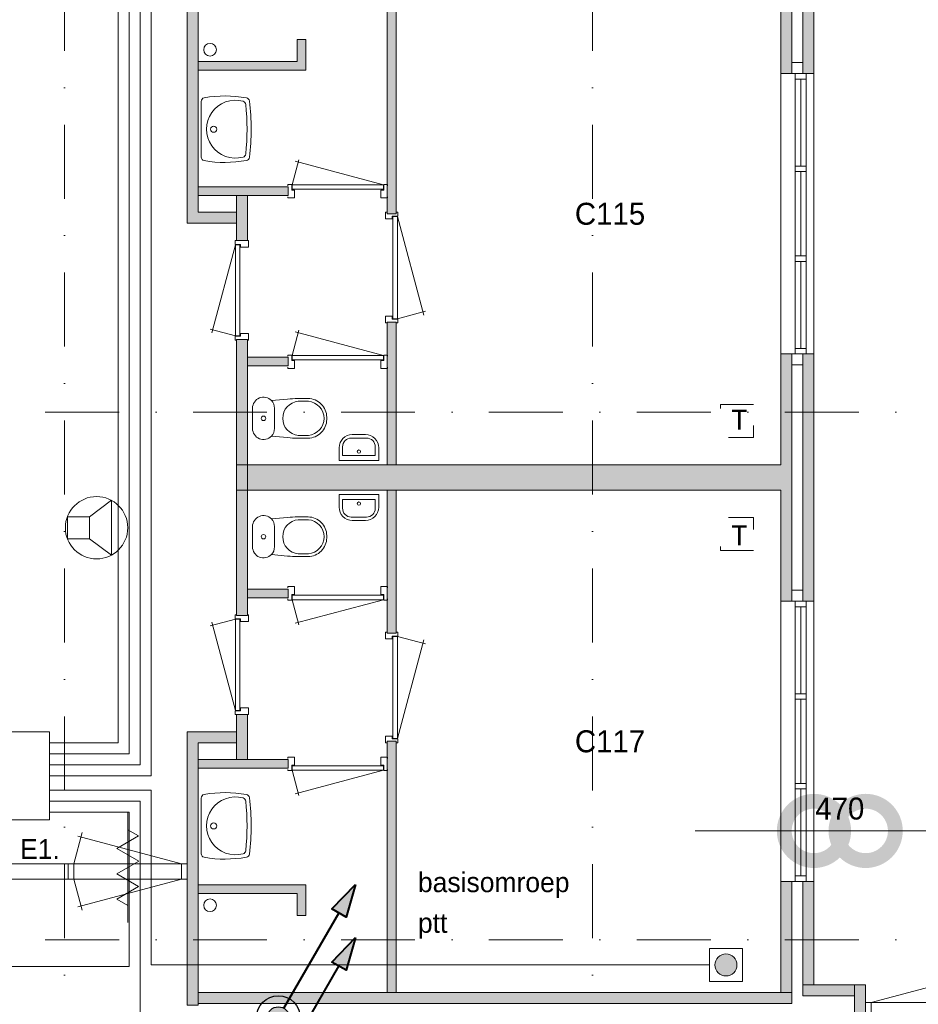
# Model space of a CAD drawing. Header units: millimetres. Extents: x 0 to 84100, y 0 to 59400.
# Tile 7 of 36: x 8302 to 16473, y 20764 to 29722. Entities that reach past the tile are written whole.
import ezdxf
from ezdxf.enums import TextEntityAlignment as Align
from ezdxf.xclip import XClip

# ---------------------------------------------------------------- set-up
doc = ezdxf.new("R2010")
doc.units = ezdxf.units.MM
doc.header["$PDMODE"] = 3
doc.header["$PDSIZE"] = 1
doc.linetypes.add('DGN2', pattern=[672.8, 336.4, -336.4])
doc.linetypes.add('DGN4', pattern=[1345.6, 672.8, -336.4, 0, -336.4])
for name, color, linetype in [('12', 7, 'Continuous'), ('16', 7, 'Continuous'), ('17', 7, 'Continuous'), ('25', 7, 'Continuous'), ('29', 7, 'Continuous'), ('30', 7, 'Continuous'), ('31', 7, 'Continuous'), ('32', 7, 'Continuous'), ('33', 7, 'Continuous'), ('40', 7, 'Continuous'), ('48', 7, 'Continuous'), ('56', 7, 'Continuous'), ('58', 7, 'Continuous'), ('62', 7, 'Continuous'), ('TRAP', 7, 'Continuous')]:
    doc.layers.add(name, color=color, linetype=linetype)
doc.styles.add('dgn000', font='dgn000.shx')
doc.styles.add('dgn001', font='dgn001.shx')
doc.styles.add('dgn003', font='dgn003.shx')
doc.styles.get("Standard").update_dxf_attribs({"font": 'arial.ttf'})
doc.dimstyles.get("Standard").update_dxf_attribs({"dimtxt": 0.18, "dimasz": 0.18, "dimexe": 0.18, "dimexo": 0.0625, "dimgap": 0.09, "dimtad": 0, "dimtih": 1, "dimtoh": 1, "dimdec": 4, "dimzin": 0, "dimdsep": 46, "dimtxsty": 'Standard', "dimcen": 0.09, "dimadec": 0, "dimazin": 0, "dimtfac": 1, "dimtdec": 4, "dimtofl": 0, "dimtmove": 0, "dimatfit": 3, "dimfxl": 1, "dimtolj": 1, "dimtzin": 0, "dimarcsym": 0})

# ---------------------------------------------------------------- blocks, each defined once
blk = doc.blocks.new('EAD08')
at = {"layer": '29'}
h = blk.add_hatch(color=3, dxfattribs=at)
edge = h.paths.add_edge_path()
edge.add_arc((0, 0), 100, 0, 360)
at = {"layer": '29', "color": 3, "linetype": 'Continuous', "lineweight": 0}
blk.add_circle((0, 0), 100, dxfattribs=at)
blk = doc.blocks.new('AnonymousCell16')
at = {"layer": '29', "color": 1, "linetype": 'Continuous', "lineweight": 0, "flags": 128}
blk.add_lwpolyline([(184, -240), (-116, -240), (-116, 60), (184, 60), (184, -240)], dxfattribs=at)
at = {"color": 1, "linetype": 'Continuous', "lineweight": 0}
blk.add_blockref('EAD08', (34, -90), dxfattribs=at)
blk = doc.blocks.new('AnonymousCell17')
at = {"layer": 'TRAP', "color": 1, "linetype": 'DGN2', "lineweight": 0, "flags": 128}
blk.add_lwpolyline([(150, -139), (-150, -139), (-150, 161), (150, 161), (150, -139)], dxfattribs=at)
at = {"layer": 'TRAP', "color": 1, "linetype": 'DGN2', "lineweight": 0, "style": 'dgn001'}
blk.add_text('T', height=180, dxfattribs=at).set_placement((-52, -90))
blk = doc.blocks.new('AnonymousCell92')
at = {"layer": 'TRAP', "color": 1, "linetype": 'DGN2', "lineweight": 0, "flags": 128}
blk.add_lwpolyline([(150, 139), (-150, 139), (-150, -161), (150, -161), (150, 139)], dxfattribs=at)
at = {"layer": 'TRAP', "color": 1, "linetype": 'DGN2', "lineweight": 0, "style": 'dgn001'}
blk.add_text('T', height=180, dxfattribs=at).set_placement((-52, -90))
blk = doc.blocks.new('EP6')
at = {"layer": '25'}
blk.add_hatch(color=4, dxfattribs=at).paths.add_polyline_path([(700, 1212), (615, 915), (485, 990)])
h = blk.add_hatch(color=3, dxfattribs=at)
edge = h.paths.add_edge_path()
edge.add_arc((0, 0), 100, 0, 360)
at = {"layer": '25', "color": 4, "linetype": 'Continuous', "lineweight": 40}
blk.add_line((50, 88), (550, 952), dxfattribs=at)
at = {"layer": '25', "color": 4, "linetype": 'Continuous', "lineweight": 40, "flags": 128}
blk.add_lwpolyline([(700, 1212), (615, 915), (485, 990), (700, 1212)], dxfattribs=at)
at = {"layer": '25', "color": 3, "linetype": 'Continuous', "lineweight": 30}
for radius in [200, 100]:
    blk.add_circle((0, 0), radius, dxfattribs=at)
blk = doc.blocks.new('EP61')
at = {"layer": 'TRAP'}
blk.add_hatch(color=4, dxfattribs=at).paths.add_polyline_path([(700, 1212), (615, 915), (485, 990)])
h = blk.add_hatch(color=3, dxfattribs=at)
edge = h.paths.add_edge_path()
edge.add_arc((0, 0), 100, 0, 360)
at = {"layer": 'TRAP', "color": 4, "linetype": 'Continuous', "lineweight": 40}
blk.add_line((50, 88), (550, 952), dxfattribs=at)
at = {"layer": 'TRAP', "color": 4, "linetype": 'Continuous', "lineweight": 40, "flags": 128}
blk.add_lwpolyline([(700, 1212), (615, 915), (485, 990), (700, 1212)], dxfattribs=at)
at = {"layer": 'TRAP', "color": 3, "linetype": 'Continuous', "lineweight": 30}
for radius in [200, 100]:
    blk.add_circle((0, 0), radius, dxfattribs=at)
blk = doc.blocks.new('WT0148')
at = {"layer": '40', "color": 7, "linetype": 'Continuous', "lineweight": 0}
blk.add_line((20, 253.2), (20, -253.2), dxfattribs=at)
at = {"layer": '40', "color": 7, "linetype": 'Continuous', "lineweight": 0, "flags": 128}
for points in [[(20, 253.2, -0.363957), (47.3, 285.7)], [(47.3, 285.7, -0.090801), (432.1, 284.5)], [(432.1, 284.5, -0.328769), (459, 256)], [(400.8, -254, -1.30637), (400.8, 254)], [(400.8, 254, -0.309671), (425, 225.6)], [(425, 225.6, -0.052773), (425, -225.6)], [(459, 256, -0.059915), (459, -256)], [(47.3, -285.7, -0.363957), (20, -253.2)], [(425, -225.6, -0.309671), (400.8, -254)], [(459, -256, -0.328769), (432.1, -284.5)], [(432.1, -284.5, -0.090801), (47.3, -285.7)]]:
    blk.add_lwpolyline(points, format="xyb", dxfattribs=at)
at = {"layer": '40', "color": 7, "linetype": 'Continuous', "lineweight": 0}
blk.add_circle((133.3, 0), 28.1, dxfattribs=at)
blk = doc.blocks.new('830R10145')
at = {"layer": '33', "color": 1, "linetype": 'Continuous', "lineweight": 0}
for p, q in [((38, 108), (99.32, 336.87)), ((868, 108), (66.28, 322.82))]:
    blk.add_line(p, q, dxfattribs=at)
at = {"layer": '33', "color": 92, "linetype": 'Continuous', "lineweight": 13, "true_color": 0x00e100, "flags": 128}
for points in [[(0, 100), (0, 111), (35, 111), (35, 61), (60, 61), (60, -11), (0, -11), (0, 0)], [(906, 100), (906, 111), (871, 111), (871, 61), (846, 61), (846, -11), (906, -11), (906, 0)]]:
    blk.add_lwpolyline(points, dxfattribs=at)
at = {"layer": '33', "color": 2, "linetype": 'Continuous', "lineweight": 13, "true_color": 0xf0f000, "flags": 128}
blk.add_lwpolyline([(868, 108), (38, 108), (38, 68), (868, 68), (868, 108)], dxfattribs=at)
blk = doc.blocks.new('830R10146')
at = {"layer": '33', "color": 1, "linetype": 'Continuous', "lineweight": 0}
for p, q in [((-108, 868), (-322.82, 66.28)), ((-108, 38), (-336.87, 99.32))]:
    blk.add_line(p, q, dxfattribs=at)
at = {"layer": '33', "color": 92, "linetype": 'Continuous', "lineweight": 13, "true_color": 0x00e100, "flags": 128}
for points in [[(-100, 906), (-111, 906), (-111, 871), (-61, 871), (-61, 846), (11, 846), (11, 906), (0, 906)], [(-100, 0), (-111, 0), (-111, 35), (-61, 35), (-61, 60), (11, 60), (11, 0), (0, 0)]]:
    blk.add_lwpolyline(points, dxfattribs=at)
at = {"layer": '33', "color": 2, "linetype": 'Continuous', "lineweight": 13, "true_color": 0xf0f000, "flags": 128}
blk.add_lwpolyline([(-108, 868), (-108, 38), (-68, 38), (-68, 868), (-108, 868)], dxfattribs=at)
blk = doc.blocks.new('CLOS0248')
at = {"layer": '40', "color": 7, "linetype": 'Continuous', "lineweight": 0}
for p, q in [((220, 92.5), (220, -92.5)), ((527.8, 155), (435.5, 155)), ((670, 1.1), (670, -0.8)), ((527.8, -155), (435.8, -155))]:
    blk.add_line(p, q, dxfattribs=at)
at = {"layer": '40', "color": 7, "linetype": 'Continuous', "lineweight": 0, "flags": 128}
for points in [[(338.3, 175.7), (191.9, 162), (191.9, 162, 0.674333), (20, 92.5), (20, 92.5), (20, -92.5), (20, -92.5, 0.674333), (191.9, -162), (191.9, -162), (338.3, -175.7), (338.3, -175.7, 0.023285), (431.3, -180), (431.3, -180), (525, -180), (525, -180, 0.414214), (695, -10), (695, -10), (695, 10), (695, 10, 0.414214), (525, 180), (525, 180), (431.3, 180), (431.3, 180, 0.023285), (338.3, 175.7)], [(191.9, 162, -0.194504), (220, 92.5)], [(220, -92.5, -0.194504), (191.9, -162)]]:
    blk.add_lwpolyline(points, format="xyb", dxfattribs=at)
at = {"layer": '40', "color": 7, "linetype": 'Continuous', "lineweight": 0}
blk.add_circle((120, 0), 20, dxfattribs=at)
for centre, start, end in [((450, 0), 94.92635, 265.07365), ((514.4, 0), 274.9259, 85.0741)]:
    blk.add_arc(centre, 155.6, start, end, dxfattribs=at)
blk = doc.blocks.new('FT0148')
at = {"layer": '40', "color": 7, "linetype": 'Continuous', "lineweight": 0}
for p, q in [((-180, 135.1), (-180, 20)), ((148.9, 64.6), (148.9, 144)), ((-180, 20), (180, 20)), ((-148.9, 64.6), (148.9, 64.6))]:
    blk.add_line(p, q, dxfattribs=at)
at = {"layer": '40', "color": 7, "linetype": 'Continuous', "lineweight": 0, "flags": 128}
for points in [[(68.9, 224), (-68.9, 224)], [(60, 255.1), (-60, 255.1)], [(-148.9, 144), (-148.9, 64.6)], [(180, 20), (180, 135.1)]]:
    blk.add_lwpolyline(points, dxfattribs=at)
for points in [[(60, 255.1, -0.414214), (180, 135.1)], [(68.9, 224, -0.414214), (148.9, 144)]]:
    blk.add_lwpolyline(points, format="xyb", dxfattribs=at)
at = {"layer": '40', "color": 7, "linetype": 'Continuous', "lineweight": 0}
blk.add_circle((0.9, 101.1), 15.1, dxfattribs=at)
for centre, radius in [((-60, 135.1), 120), ((-68.9, 144), 80)]:
    blk.add_arc(centre, radius, 90, 180, dxfattribs=at)
blk = doc.blocks.new('830R10147')
at = {"layer": '33', "color": 1, "linetype": 'Continuous', "lineweight": 0}
for p, q in [((38, 108), (99.32, 336.87)), ((868, 108), (66.28, 322.82))]:
    blk.add_line(p, q, dxfattribs=at)
at = {"layer": '33', "color": 92, "linetype": 'Continuous', "lineweight": 13, "true_color": 0x00e100, "flags": 128}
for points in [[(0, 100), (0, 111), (35, 111), (35, 61), (60, 61), (60, -11), (0, -11), (0, 0)], [(906, 100), (906, 111), (871, 111), (871, 61), (846, 61), (846, -11), (906, -11), (906, 0)]]:
    blk.add_lwpolyline(points, dxfattribs=at)
at = {"layer": '33', "color": 2, "linetype": 'Continuous', "lineweight": 13, "true_color": 0xf0f000, "flags": 128}
blk.add_lwpolyline([(868, 108), (38, 108), (38, 68), (868, 68), (868, 108)], dxfattribs=at)
blk = doc.blocks.new('930L0949')
at = {"layer": '33', "color": 1, "linetype": 'Continuous', "lineweight": 0}
for p, q in [((98, -38), (338.7, -936.31)), ((98, -968), (353.44, -899.56))]:
    blk.add_line(p, q, dxfattribs=at)
at = {"layer": '33', "color": 92, "linetype": 'Continuous', "lineweight": 13, "true_color": 0x00e100, "flags": 128}
for points in [[(90, 0), (101, 0), (101, -35), (51, -35), (51, -60), (-11, -60), (-11, 0), (0, 0)], [(90, -1006), (101, -1006), (101, -971), (51, -971), (51, -946), (-11, -946), (-11, -1006), (0, -1006)]]:
    blk.add_lwpolyline(points, dxfattribs=at)
at = {"layer": '33', "color": 2, "linetype": 'Continuous', "lineweight": 13, "true_color": 0xf0f000, "flags": 128}
blk.add_lwpolyline([(98, -968), (98, -38), (58, -38), (58, -968), (98, -968)], dxfattribs=at)
blk = doc.blocks.new('WT0149')
at = {"layer": '40', "color": 7, "linetype": 'Continuous', "lineweight": 0}
blk.add_line((20, -253.2), (20, 253.2), dxfattribs=at)
blk.add_circle((133.3, 0), 28.1, dxfattribs=at)
for centre, radius, start, end in [((53, 253.2), 33, 100.00267, 180), ((236.5, -765.8), 1068.4, 79.44861, 100.20169), ((426.2, 252), 33, 6.85751, 79.65449), ((332.1, 0), 263.1, 74.86666, 285.13334), ((392.2, 222.2), 33, 6.04176, 74.86666), ((-1706.8, 0), 2143.7, 353.95824, 6.04176), ((-1669.4, 0), 2143.7, 353.14249, 6.85751), ((53, -253.2), 33, 180, 259.99733), ((392.2, -222.2), 33, 285.13334, 353.95824), ((426.2, -252), 33, 280.34551, 353.14249), ((236.5, 765.8), 1068.4, 259.79831, 280.55139)]:
    blk.add_arc(centre, radius, start, end, dxfattribs=at)
blk = doc.blocks.new('830R10148')
at = {"layer": '33', "color": 1, "linetype": 'Continuous', "lineweight": 0}
for p, q in [((38, -108), (99.32, -336.87)), ((868, -108), (66.28, -322.82))]:
    blk.add_line(p, q, dxfattribs=at)
at = {"layer": '33', "color": 92, "linetype": 'Continuous', "lineweight": 13, "true_color": 0x00e100, "flags": 128}
for points in [[(0, -100), (0, -111), (35, -111), (35, -61), (60, -61), (60, 11), (0, 11), (0, 0)], [(906, -100), (906, -111), (871, -111), (871, -61), (846, -61), (846, 11), (906, 11), (906, 0)]]:
    blk.add_lwpolyline(points, dxfattribs=at)
at = {"layer": '33', "color": 2, "linetype": 'Continuous', "lineweight": 13, "true_color": 0xf0f000, "flags": 128}
blk.add_lwpolyline([(868, -108), (38, -108), (38, -68), (868, -68), (868, -108)], dxfattribs=at)
blk = doc.blocks.new('830R10149')
at = {"layer": '33', "color": 1, "linetype": 'Continuous', "lineweight": 0}
for p, q in [((-108, -38), (-336.87, -99.32)), ((-108, -868), (-322.82, -66.28))]:
    blk.add_line(p, q, dxfattribs=at)
at = {"layer": '33', "color": 92, "linetype": 'Continuous', "lineweight": 13, "true_color": 0x00e100, "flags": 128}
for points in [[(-100, 0), (-111, 0), (-111, -35), (-61, -35), (-61, -60), (11, -60), (11, 0), (0, 0)], [(-100, -906), (-111, -906), (-111, -871), (-61, -871), (-61, -846), (11, -846), (11, -906), (0, -906)]]:
    blk.add_lwpolyline(points, dxfattribs=at)
at = {"layer": '33', "color": 2, "linetype": 'Continuous', "lineweight": 13, "true_color": 0xf0f000, "flags": 128}
blk.add_lwpolyline([(-108, -868), (-108, -38), (-68, -38), (-68, -868), (-108, -868)], dxfattribs=at)
blk = doc.blocks.new('CLOS0249')
at = {"layer": '40', "color": 7, "linetype": 'Continuous', "lineweight": 0}
for p, q in [((220, -92.5), (220, 92.5)), ((527.8, 155), (435.8, 155)), ((670, -1.1), (670, 0.8)), ((527.8, -155), (435.5, -155))]:
    blk.add_line(p, q, dxfattribs=at)
at = {"layer": '40', "color": 7, "linetype": 'Continuous', "lineweight": 0, "flags": 128}
for points in [[(338.3, -175.7), (191.9, -162), (191.9, -162, -0.674333), (20, -92.5), (20, -92.5), (20, 92.5), (20, 92.5, -0.674333), (191.9, 162), (191.9, 162), (338.3, 175.7), (338.3, 175.7, -0.023285), (431.3, 180), (431.3, 180), (525, 180), (525, 180, -0.414214), (695, 10), (695, 10), (695, -10), (695, -10, -0.414214), (525, -180), (525, -180), (431.3, -180), (431.3, -180, -0.023285), (338.3, -175.7)], [(436.7, -155, -0.917514), (436.7, 155)], [(527.8, 155, -0.917521), (527.8, -155)]]:
    blk.add_lwpolyline(points, format="xyb", dxfattribs=at)
at = {"layer": '40', "color": 7, "linetype": 'Continuous', "lineweight": 0}
blk.add_circle((120, 0), 20, dxfattribs=at)
for centre, start, end in [((120, 92.5), 0, 44.02728), ((120, -92.5), 315.97272, 0)]:
    blk.add_arc(centre, 100, start, end, dxfattribs=at)
blk = doc.blocks.new('FT0149')
at = {"layer": '40', "color": 7, "linetype": 'Continuous', "lineweight": 0}
for p, q in [((-180, -135.1), (-180, -20)), ((-180, -20), (180, -20)), ((-148.9, -64.6), (148.9, -64.6)), ((148.9, -64.6), (148.9, -144))]:
    blk.add_line(p, q, dxfattribs=at)
at = {"layer": '40', "color": 7, "linetype": 'Continuous', "lineweight": 0, "flags": 128}
for points in [[(-148.9, -144), (-148.9, -64.6)], [(180, -20), (180, -135.1)], [(68.9, -224), (-68.9, -224)], [(60, -255.1), (-60, -255.1)]]:
    blk.add_lwpolyline(points, dxfattribs=at)
for points in [[(-60, -255.1, -0.414214), (-180, -135.1)], [(-68.9, -224, -0.414214), (-148.9, -144)]]:
    blk.add_lwpolyline(points, format="xyb", dxfattribs=at)
at = {"layer": '40', "color": 7, "linetype": 'Continuous', "lineweight": 0}
blk.add_circle((0.9, -101.1), 15.1, dxfattribs=at)
for centre, radius in [((60, -135.1), 120), ((68.9, -144), 80)]:
    blk.add_arc(centre, radius, 270, 0, dxfattribs=at)
blk = doc.blocks.new('830R10150')
at = {"layer": '33', "color": 1, "linetype": 'Continuous', "lineweight": 0}
for p, q in [((38, -108), (99.32, -336.87)), ((868, -108), (66.28, -322.82))]:
    blk.add_line(p, q, dxfattribs=at)
at = {"layer": '33', "color": 92, "linetype": 'Continuous', "lineweight": 13, "true_color": 0x00e100, "flags": 128}
for points in [[(0, -100), (0, -111), (35, -111), (35, -61), (60, -61), (60, 11), (0, 11), (0, 0)], [(906, -100), (906, -111), (871, -111), (871, -61), (846, -61), (846, 11), (906, 11), (906, 0)]]:
    blk.add_lwpolyline(points, dxfattribs=at)
at = {"layer": '33', "color": 2, "linetype": 'Continuous', "lineweight": 13, "true_color": 0xf0f000, "flags": 128}
blk.add_lwpolyline([(868, -108), (38, -108), (38, -68), (868, -68), (868, -108)], dxfattribs=at)
blk = doc.blocks.new('930L0950')
at = {"layer": '33', "color": 1, "linetype": 'Continuous', "lineweight": 0}
for p, q in [((98, 968), (353.44, 899.56)), ((98, 38), (338.7, 936.31))]:
    blk.add_line(p, q, dxfattribs=at)
at = {"layer": '33', "color": 92, "linetype": 'Continuous', "lineweight": 13, "true_color": 0x00e100, "flags": 128}
for points in [[(90, 1006), (101, 1006), (101, 971), (51, 971), (51, 946), (-11, 946), (-11, 1006), (0, 1006)], [(90, 0), (101, 0), (101, 35), (51, 35), (51, 60), (-11, 60), (-11, 0), (0, 0)]]:
    blk.add_lwpolyline(points, dxfattribs=at)
at = {"layer": '33', "color": 2, "linetype": 'Continuous', "lineweight": 13, "true_color": 0xf0f000, "flags": 128}
blk.add_lwpolyline([(98, 968), (98, 38), (58, 38), (58, 968), (98, 968)], dxfattribs=at)
blk = doc.blocks.new('_DotSmall')
at = {"color": 0, "linetype": 'ByBlock', "const_width": 0.5}
blk.add_lwpolyline([(-0.0625, 0, 1), (0.0625, 0, 1)], format="xyb", close=True, dxfattribs=at)
blk = doc.blocks.new('*D18531')
at = {"layer": '58', "color": 3, "linetype": 'Continuous', "lineweight": 0, "transparency": 16777216}
blk.add_line((11534.8, 18484.5), (13234.8, 18484.5), dxfattribs=at)
at = {"layer": 'Defpoints', "color": 0, "linetype": 'Continuous', "transparency": 16777216}
for p in [(13234.8, 18484.5), (11534.8, 17084.5), (13234.8, 17084.5)]:
    blk.add_point(p, dxfattribs=at)
at = {"layer": '58', "color": 3, "linetype": 'Continuous', "lineweight": 0, "transparency": 16777216, "xscale": 1080, "yscale": 1080, "zscale": 1080, "rotation": 180}
blk.add_blockref('_DotSmall', (11534.8, 18484.5), dxfattribs=at)
at = {"layer": '58', "color": 3, "linetype": 'Continuous', "lineweight": 0, "transparency": 16777216, "xscale": 1080, "yscale": 1080, "zscale": 1080}
blk.add_blockref('_DotSmall', (13234.8, 18484.5), dxfattribs=at)
at = {"layer": '58', "color": 3, "linetype": 'Continuous', "lineweight": 0, "transparency": 16777216, "insert": (12384.8, 18686.6), "char_height": 200, "attachment_point": 5, "style": 'dgn003'}
blk.add_mtext('\\A1;1700', dxfattribs=at)
blk = doc.blocks.new('*D18532')
at = {"layer": '58', "color": 3, "linetype": 'Continuous', "lineweight": 0, "transparency": 16777216}
for p, q in [((11064.8, 18484.5), (9984.8, 18484.5)), ((11534.8, 18484.5), (11064.8, 18484.5)), ((11534.8, 18484.5), (12614.8, 18484.5))]:
    blk.add_line(p, q, dxfattribs=at)
at = {"layer": 'Defpoints', "color": 0, "linetype": 'Continuous', "transparency": 16777216}
for p in [(11064.8, 18484.5), (11064.8, 17084.5), (11534.8, 17084.5)]:
    blk.add_point(p, dxfattribs=at)
at = {"layer": '58', "color": 3, "linetype": 'Continuous', "lineweight": 0, "transparency": 16777216, "xscale": 1080, "yscale": 1080, "zscale": 1080}
blk.add_blockref('_DotSmall', (11064.8, 18484.5), dxfattribs=at)
at = {"layer": '58', "color": 3, "linetype": 'Continuous', "lineweight": 0, "transparency": 16777216, "xscale": 1080, "yscale": 1080, "zscale": 1080, "rotation": 180}
blk.add_blockref('_DotSmall', (11534.8, 18484.5), dxfattribs=at)
at = {"layer": '58', "color": 3, "linetype": 'Continuous', "lineweight": 0, "transparency": 16777216, "insert": (11299.8, 18686.6), "char_height": 200, "attachment_point": 5, "style": 'dgn003'}
blk.add_mtext('\\A1;470', dxfattribs=at)
blk = doc.blocks.new('79B1036')
at = {"layer": '12', "color": 7, "linetype": 'Continuous', "lineweight": 0}
blk.add_line((0, 500.48), (0, -500.5), dxfattribs=at)
at = {"layer": '12', "color": 92, "linetype": 'Continuous', "lineweight": 0, "true_color": 0x00e100}
for p, q in [((-100.18, 173.68), (97.62, 287.88)), ((97.62, 287.88), (0, 344.24)), ((100.18, 58), (-100.18, 173.68)), ((-100.18, -57.68), (100.18, 58)), ((97.62, -171.88), (-100.18, -57.68)), ((-100.02, -285.98), (97.62, -171.88)), ((0, -343.72), (-100.02, -285.98))]:
    blk.add_line(p, q, dxfattribs=at)
blk = doc.blocks.new('EU515')
at = {"layer": '25', "color": 3, "linetype": 'Continuous', "lineweight": 0}
for p, q in [((200, 100), (400, 250)), ((400, 250), (400, -250)), ((200, -100), (400, -250))]:
    blk.add_line(p, q, dxfattribs=at)
at = {"layer": '25', "color": 3, "linetype": 'Continuous', "lineweight": 0, "flags": 128}
blk.add_lwpolyline([(0, -100), (200, -100), (200, 100), (0, 100), (0, -100)], dxfattribs=at)
at = {"layer": '25', "color": 3, "linetype": 'Continuous', "lineweight": 0}
blk.add_circle((265.5, -0.2), 283.8, dxfattribs=at)
blk = doc.blocks.new('50E03_329_B01 - Default')
at = {"layer": '62'}
for color, points in [(9, [(10864.76, 27624.49), (10764.76, 27624.49), (10764.76, 26614.49), (5464.76, 26614.49), (5464.76, 26384.49), (10764.76, 26384.49), (10764.76, 25374.49), (10864.76, 25374.49)]), (7, [(10964.76, 27624.49), (10964.76, 25374.49), (11064.76, 25374.49), (11064.76, 27624.49)]), (7, [(5364.76, 26499.49), (5464.76, 26499.49), (5464.76, 24114.49), (5814.76, 24114.49), (5814.76, 24014.49), (5364.76, 24014.49)]), (9, [(7184.76, 26384.49), (7184.76, 24099.49), (7264.76, 24099.49), (7264.76, 26384.49)]), (9, [(6364.76, 25684.49), (6444.76, 25684.49), (6444.76, 25404.49), (5464.76, 25404.49), (5464.76, 25484.49), (6364.76, 25484.49)]), (9, [(6284.76, 24344.49), (6284.76, 24264.49), (5464.76, 24264.49), (5464.76, 24344.49)]), (7, [(5914.76, 24264.49), (5914.76, 23854.49), (5814.76, 23854.49), (5814.76, 24264.49)]), (9, [(7184.76, 23114.49), (7184.76, 21814.49), (7264.76, 21814.49), (7264.76, 23114.49)]), (7, [(5914.76, 22954.49), (5914.76, 21584.49), (5814.76, 21584.49), (5814.76, 22954.49)]), (9, [(10864.76, 22824.49), (10764.76, 22824.49), (10764.76, 21814.49), (5914.76, 21814.49), (5914.76, 21584.49), (10764.76, 21584.49), (10764.76, 20574.49), (10864.76, 20574.49)]), (9, [(6284.76, 22794.49), (6284.76, 22714.49), (5914.76, 22714.49), (5914.76, 22794.49)]), (7, [(10964.76, 22824.49), (10964.76, 20574.49), (11064.76, 20574.49), (11064.76, 22824.49)]), (7, [(5914.76, 20444.49), (5914.76, 21814.49), (5814.76, 21814.49), (5814.76, 20444.49)]), (9, [(7184.76, 20284.49), (7184.76, 21584.49), (7264.76, 21584.49), (7264.76, 20284.49)]), (9, [(6284.76, 20604.49), (6284.76, 20684.49), (5914.76, 20684.49), (5914.76, 20604.49)]), (7, [(5914.76, 19134.49), (5914.76, 19544.49), (5814.76, 19544.49), (5814.76, 19134.49)]), (7, [(5364.76, 16899.49), (5464.76, 16899.49), (5464.76, 19284.49), (5814.76, 19284.49), (5814.76, 19384.49), (5364.76, 19384.49)]), (9, [(7184.76, 17014.49), (7184.76, 19299.49), (7264.76, 19299.49), (7264.76, 17014.49)]), (9, [(6284.76, 19054.49), (6284.76, 19134.49), (5464.76, 19134.49), (5464.76, 19054.49)]), (9, [(10764.76, 18024.49), (10864.76, 18024.49), (10864.76, 17014.49), (10764.76, 17014.49)]), (7, [(10964.76, 18024.49), (11064.76, 18024.49), (11064.76, 17084.49), (10964.76, 17084.49)]), (9, [(6364.76, 17714.49), (6444.76, 17714.49), (6444.76, 17994.49), (5464.76, 17994.49), (5464.76, 17914.49), (6364.76, 17914.49)]), (7, [(10964.76, 16984.49), (11434.76, 16984.49), (11434.76, 17084.49), (10964.76, 17084.49)]), (7, [(11434.76, 17084.49), (11534.76, 17084.49), (11534.76, 13310.49), (11434.76, 13310.49)]), (9, [(5464.76, 17014.49), (10864.76, 17014.49), (10864.76, 16914.49), (5464.76, 16914.49)])]:
    blk.add_hatch(color=color, dxfattribs=at).paths.add_polyline_path(points)
at = {"layer": '16', "color": 92, "linetype": 'Continuous', "lineweight": 0, "true_color": 0x00e100}
blk.add_line((10764.76, 18024.49), (11064.76, 18024.49), dxfattribs=at)
at = {"layer": '16', "color": 92, "linetype": 'Continuous', "lineweight": 0, "true_color": 0x00e100, "flags": 128}
for points in [[(10764.76, 26384.49), (10764.76, 25374.49), (11064.76, 25374.49), (11064.76, 27624.49), (10764.76, 27624.49), (10764.76, 26614.49)], [(10864.76, 26514.49), (10864.76, 25474.49), (10964.76, 25474.49), (10964.76, 27524.49), (10864.76, 27524.49), (10864.76, 26514.49)], [(5364.76, 26499.49), (5364.76, 24014.49), (5814.76, 24014.49), (5814.76, 24114.49), (5464.76, 24114.49), (5464.76, 26499.49), (5364.76, 26499.49)], [(7184.76, 24099.49), (7184.76, 26384.49), (7264.76, 26384.49), (7264.76, 24099.49), (7184.76, 24099.49)], [(5464.76, 25484.49), (6364.76, 25484.49), (6364.76, 25684.49), (6444.76, 25684.49), (6444.76, 25404.49), (5464.76, 25404.49), (5464.76, 25484.49)], [(5464.76, 24344.49), (5464.76, 24264.49), (6284.76, 24264.49), (6284.76, 24344.49), (5464.76, 24344.49)], [(5814.76, 24264.49), (5814.76, 23854.49), (5914.76, 23854.49), (5914.76, 24264.49), (5814.76, 24264.49)], [(7184.76, 21814.49), (7184.76, 23114.49), (7264.76, 23114.49), (7264.76, 21814.49), (7184.76, 21814.49)], [(5814.76, 22954.49), (5814.76, 21584.49), (5914.76, 21584.49), (5914.76, 22954.49), (5814.76, 22954.49)], [(5914.76, 22794.49), (5914.76, 22714.49), (6284.76, 22714.49), (6284.76, 22794.49), (5914.76, 22794.49)], [(10764.76, 21584.49), (10764.76, 20574.49), (11064.76, 20574.49), (11064.76, 22824.49), (10764.76, 22824.49), (10764.76, 21814.49)], [(10864.76, 21714.49), (10864.76, 20674.49), (10964.76, 20674.49), (10964.76, 22724.49), (10864.76, 22724.49), (10864.76, 21714.49)], [(5814.76, 20444.49), (5814.76, 21814.49), (5914.76, 21814.49), (5914.76, 20444.49), (5814.76, 20444.49)], [(7184.76, 21584.49), (7184.76, 20284.49), (7264.76, 20284.49), (7264.76, 21584.49), (7184.76, 21584.49)], [(5914.76, 20604.49), (5914.76, 20684.49), (6284.76, 20684.49), (6284.76, 20604.49), (5914.76, 20604.49)], [(5814.76, 19134.49), (5814.76, 19544.49), (5914.76, 19544.49), (5914.76, 19134.49), (5814.76, 19134.49)], [(5364.76, 16899.49), (5364.76, 19384.49), (5814.76, 19384.49), (5814.76, 19284.49), (5464.76, 19284.49), (5464.76, 16899.49), (5364.76, 16899.49)], [(7184.76, 19299.49), (7184.76, 17014.49), (7264.76, 17014.49), (7264.76, 19299.49), (7184.76, 19299.49)], [(5464.76, 19054.49), (5464.76, 19134.49), (6284.76, 19134.49), (6284.76, 19054.49), (5464.76, 19054.49)], [(5464.76, 17914.49), (6364.76, 17914.49), (6364.76, 17714.49), (6444.76, 17714.49), (6444.76, 17994.49), (5464.76, 17994.49), (5464.76, 17914.49)]]:
    blk.add_lwpolyline(points, dxfattribs=at)
at = {"layer": '17', "color": 92, "linetype": 'Continuous', "lineweight": 0, "true_color": 0x00e100}
for p, q in [((10764.76, 21814.49), (5914.76, 21814.49)), ((10764.76, 21584.49), (5914.76, 21584.49)), ((10764.76, 17014.49), (10764.76, 18024.49)), ((10864.76, 16914.49), (10864.76, 18024.49)), ((10964.76, 16984.49), (10964.76, 18024.49)), ((11064.76, 17084.49), (11064.76, 18024.49)), ((11434.76, 17084.49), (11064.76, 17084.49)), ((11434.76, 17084.49), (11434.76, 13310.49)), ((10764.76, 17014.49), (5464.76, 17014.49)), ((11434.76, 16984.49), (10964.76, 16984.49)), ((10864.76, 16914.49), (5464.76, 16914.49))]:
    blk.add_line(p, q, dxfattribs=at)
at = {"layer": '30', "color": 3, "linetype": 'Continuous', "lineweight": 0}
for p, q in [((10864.76, 25474.49), (10964.76, 25474.49)), ((10764.76, 25374.49), (10764.76, 22824.49)), ((11064.76, 25374.49), (11064.76, 22824.49)), ((10864.76, 20674.49), (10964.76, 20674.49)), ((10764.76, 20574.49), (10764.76, 18024.49)), ((11064.76, 20574.49), (11064.76, 18024.49))]:
    blk.add_line(p, q, dxfattribs=at)
at = {"layer": '31', "color": 3, "linetype": 'Continuous', "lineweight": 0}
for p, q in [((3764.76, 18186.25), (5364.76, 18186.25)), ((3764.76, 18046.25), (5364.76, 18046.25))]:
    blk.add_line(p, q, dxfattribs=at)
at = {"layer": '32', "color": 3, "linetype": 'Continuous', "lineweight": 0}
for p, q in [((10894.76, 22874.49), (10894.76, 25324.49)), ((10894.76, 25324.49), (10994.76, 25324.49)), ((10944.76, 25324.49), (10944.76, 24532.82)), ((10994.76, 25324.49), (10994.76, 22824.49)), ((10944.76, 24482.82), (10944.76, 23716.15)), ((10944.76, 23666.15), (10944.76, 22874.49)), ((10894.76, 18074.49), (10894.76, 20524.49)), ((10894.76, 20524.49), (10994.76, 20524.49)), ((10944.76, 20524.49), (10944.76, 19732.82)), ((10994.76, 20524.49), (10994.76, 18024.49)), ((10944.76, 19682.82), (10944.76, 18916.15)), ((10944.76, 18866.15), (10944.76, 18074.49)), ((11534.76, 16923.49), (13234.76, 16923.49))]:
    blk.add_line(p, q, dxfattribs=at)
at = {"layer": '32', "color": 3, "linetype": 'Continuous', "lineweight": 0, "flags": 128}
for points in [[(10994.76, 25374.49), (10994.76, 25324.49), (10894.76, 25324.49), (10894.76, 25374.49), (10994.76, 25374.49)], [(10994.76, 24532.82), (10994.76, 24482.82), (10894.76, 24482.82), (10894.76, 24532.82), (10994.76, 24532.82)], [(10994.76, 23716.15), (10994.76, 23666.15), (10894.76, 23666.15), (10894.76, 23716.15), (10994.76, 23716.15)], [(10994.76, 22874.49), (10994.76, 22824.49), (10894.76, 22824.49), (10894.76, 22874.49), (10994.76, 22874.49)], [(10994.76, 20574.49), (10994.76, 20524.49), (10894.76, 20524.49), (10894.76, 20574.49), (10994.76, 20574.49)], [(10994.76, 19732.82), (10994.76, 19682.82), (10894.76, 19682.82), (10894.76, 19732.82), (10994.76, 19732.82)], [(10994.76, 18916.15), (10994.76, 18866.15), (10894.76, 18866.15), (10894.76, 18916.15), (10994.76, 18916.15)], [(4284.76, 18185.25), (4334.76, 18185.25), (4334.76, 18046.25), (4284.76, 18046.25), (4284.76, 18185.25)], [(5314.76, 18185.25), (5364.76, 18185.25), (5364.76, 18046.25), (5314.76, 18046.25), (5314.76, 18185.25)], [(10994.76, 18074.49), (10994.76, 18024.49), (10894.76, 18024.49), (10894.76, 18074.49), (10994.76, 18074.49)], [(11584.76, 16923.49), (11534.76, 16923.49), (11534.76, 16784.49), (11584.76, 16784.49), (11584.76, 16923.49)]]:
    blk.add_lwpolyline(points, dxfattribs=at)
at = {"layer": '33', "color": 1, "linetype": 'Continuous', "lineweight": 0}
for p, q in [((4334.76, 18185.25), (4410.68, 18468.58)), ((5314.76, 18185.25), (4370.82, 18438.18)), ((4334.76, 18046.25), (4410.68, 17762.92)), ((5314.76, 18046.25), (4370.82, 17793.32)), ((11584.76, 16923.49), (12365.58, 17132.71))]:
    blk.add_line(p, q, dxfattribs=at)
at = {"layer": '40', "color": 3, "linetype": 'Continuous', "lineweight": 0}
for centre in [(5573.36, 25591.25), (5573.36, 17807.73)]:
    blk.add_circle(centre, 57.46, dxfattribs=at)
at = {"layer": '56', "color": 3, "linetype": 'DGN4', "lineweight": 0}
for p, q in [((4249.76, 55989.76), (4249.76, 547.85)), ((9049.76, 55989.76), (9049.76, 547.85)), ((52180.43, 22292.77), (-3616.95, 22292.77)), ((52180.43, 17492.77), (-3616.95, 17492.77))]:
    blk.add_line(p, q, dxfattribs=at)
at = {"layer": '62', "color": 9, "linetype": 'Continuous', "lineweight": 0, "flags": 128}
for points in [[(10864.76, 27624.49), (10764.76, 27624.49), (10764.76, 26614.49), (5464.76, 26614.49), (5464.76, 26384.49), (10764.76, 26384.49), (10764.76, 25374.49), (10864.76, 25374.49), (10864.76, 27624.49)], [(7184.76, 26384.49), (7184.76, 24099.49), (7264.76, 24099.49), (7264.76, 26384.49), (7184.76, 26384.49)], [(6364.76, 25684.49), (6444.76, 25684.49), (6444.76, 25404.49), (5464.76, 25404.49), (5464.76, 25484.49), (6364.76, 25484.49), (6364.76, 25684.49)], [(6284.76, 24344.49), (6284.76, 24264.49), (5464.76, 24264.49), (5464.76, 24344.49), (6284.76, 24344.49)], [(7184.76, 23114.49), (7184.76, 21814.49), (7264.76, 21814.49), (7264.76, 23114.49), (7184.76, 23114.49)], [(10864.76, 22824.49), (10764.76, 22824.49), (10764.76, 21814.49), (5914.76, 21814.49), (5914.76, 21584.49), (10764.76, 21584.49), (10764.76, 20574.49), (10864.76, 20574.49), (10864.76, 22824.49)], [(6284.76, 22794.49), (6284.76, 22714.49), (5914.76, 22714.49), (5914.76, 22794.49), (6284.76, 22794.49)], [(7184.76, 20284.49), (7184.76, 21584.49), (7264.76, 21584.49), (7264.76, 20284.49), (7184.76, 20284.49)], [(6284.76, 20604.49), (6284.76, 20684.49), (5914.76, 20684.49), (5914.76, 20604.49), (6284.76, 20604.49)], [(7184.76, 17014.49), (7184.76, 19299.49), (7264.76, 19299.49), (7264.76, 17014.49), (7184.76, 17014.49)], [(6284.76, 19054.49), (6284.76, 19134.49), (5464.76, 19134.49), (5464.76, 19054.49), (6284.76, 19054.49)], [(10764.76, 18024.49), (10864.76, 18024.49), (10864.76, 17014.49), (10764.76, 17014.49), (10764.76, 18024.49)], [(6364.76, 17714.49), (6444.76, 17714.49), (6444.76, 17994.49), (5464.76, 17994.49), (5464.76, 17914.49), (6364.76, 17914.49), (6364.76, 17714.49)], [(5464.76, 17014.49), (10864.76, 17014.49), (10864.76, 16914.49), (5464.76, 16914.49), (5464.76, 17014.49)]]:
    blk.add_lwpolyline(points, dxfattribs=at)
at = {"layer": '62', "color": 7, "linetype": 'Continuous', "lineweight": 0, "flags": 128}
for points in [[(10964.76, 27624.49), (10964.76, 25374.49), (11064.76, 25374.49), (11064.76, 27624.49), (10964.76, 27624.49)], [(5364.76, 26499.49), (5464.76, 26499.49), (5464.76, 24114.49), (5814.76, 24114.49), (5814.76, 24014.49), (5364.76, 24014.49), (5364.76, 26499.49)], [(5914.76, 24264.49), (5914.76, 23854.49), (5814.76, 23854.49), (5814.76, 24264.49), (5914.76, 24264.49)], [(5914.76, 22954.49), (5914.76, 21584.49), (5814.76, 21584.49), (5814.76, 22954.49), (5914.76, 22954.49)], [(10964.76, 22824.49), (10964.76, 20574.49), (11064.76, 20574.49), (11064.76, 22824.49), (10964.76, 22824.49)], [(5914.76, 20444.49), (5914.76, 21814.49), (5814.76, 21814.49), (5814.76, 20444.49), (5914.76, 20444.49)], [(5914.76, 19134.49), (5914.76, 19544.49), (5814.76, 19544.49), (5814.76, 19134.49), (5914.76, 19134.49)], [(5364.76, 16899.49), (5464.76, 16899.49), (5464.76, 19284.49), (5814.76, 19284.49), (5814.76, 19384.49), (5364.76, 19384.49), (5364.76, 16899.49)], [(10964.76, 18024.49), (11064.76, 18024.49), (11064.76, 17084.49), (10964.76, 17084.49), (10964.76, 18024.49)], [(10964.76, 16984.49), (11434.76, 16984.49), (11434.76, 17084.49), (10964.76, 17084.49), (10964.76, 16984.49)], [(11434.76, 17084.49), (11534.76, 17084.49), (11534.76, 13310.49), (11434.76, 13310.49), (11434.76, 17084.49)]]:
    blk.add_lwpolyline(points, dxfattribs=at)
at = {"color": 7, "linetype": 'Continuous', "lineweight": 0}
for name, p in [('WT0148', (5472.62, 24868.63)), ('830R10145', (6281.68, 24254.31)), ('930L0949', (7178.79, 24112.72)), ('830R10146', (5912.86, 22949.78)), ('830R10147', (6281.67, 22702.89)), ('CLOS0248', (5939.66, 22238)), ('FT0148', (6926.8, 21834.92)), ('FT0149', (6926.8, 21564.06)), ('CLOS0249', (5939.66, 21160.98)), ('830R10150', (6281.67, 20696.09)), ('830R10149', (5912.86, 20449.2)), ('930L0950', (7178.79, 19286.26)), ('830R10148', (6281.68, 19144.67)), ('WT0149', (5472.62, 18530.35)), ('79B1036', (4824.56, 18150.55))]:
    blk.add_blockref(name, p, dxfattribs=at)
at = {"layer": '48', "color": 7, "linetype": 'Continuous', "lineweight": 0, "style": 'dgn003'}
for s, p in [('C115', (9210.39, 24099.15)), ('C117', (9210.64, 19299.81))]:
    blk.add_text(s, height=200, dxfattribs=at).set_placement(p, align=Align.MIDDLE_CENTER)
at = {"layer": '58', "color": 3, "linetype": 'Continuous', "lineweight": 0}
for base, p2, picture, middle in [((11064.76, 18484.49), (11064.76, 17084.49), '*D18532', (11299.76, 18686.6)), ((13234.76, 18484.49), (13234.76, 17084.49), '*D18531', (12384.76, 18686.6))]:
    dim = blk.add_linear_dim(base=base, p1=(11534.76, 17084.49), p2=p2, dimstyle='Standard', override={"dimscale": 1, "dimtxt": 200, "dimasz": 1080, "dimexe": 0, "dimexo": 0, "dimgap": 100, "dimtad": 1, "dimjust": 0, "dimtih": 0, "dimtoh": 0, "dimdec": 0, "dimlfac": 1, "dimzin": 11, "dimdsep": 46, "dimlunit": 2, "dimpost": '<>', "dimtxsty": 'dgn003', "dimblk1": 'DotSmall', "dimblk2": 'DotSmall', "dimsah": 1, "dimcen": 0, "dimse1": 1, "dimse2": 1, "dimclrd": 3, "dimclre": 3, "dimclrt": 3, "dimtol": 0, "dimtix": 1, "dimtofl": 1, "dimatfit": 3, "dimfrac": 1, "dimtolj": 1, "dimlwd": 0, "dimlwe": 0}, dxfattribs=at)
    dim.commit()
    dim.dimension.update_dxf_attribs({"geometry": picture, "text_midpoint": middle})

msp = doc.modelspace()

# ---------------------------------------------------------------- linework, layer by layer
at = {"layer": '29', "color": 1, "linetype": 'Continuous', "lineweight": 0, "flags": 128}
for points in [[(3475.02, 30821.84), (9298.02, 30822.13), (9297.32, 23041.84), (8574.32, 23041.84)], [(14549.05, 30822.13), (9398.02, 30822.13), (9397.32, 22941.84), (8574.32, 22941.84)], [(3474.32, 29878.4), (9197.32, 29878.69), (9197.32, 23141.84), (8574.32, 23141.84)], [(14548.35, 29878.69), (9497.32, 29878.69), (9497.32, 22841.84), (8574.32, 22841.84)], [(8224.32, 22441.84), (8574.32, 22441.84), (8574.32, 23241.84), (8224.32, 23241.84), (8224.32, 22441.84)], [(14574.32, 21122.42), (9497.32, 21122.42), (9497.32, 22712.84), (8574.32, 22712.84)], [(3474.32, 20408.66), (9397.32, 20408.66), (9397.32, 22612.84), (8574.32, 22612.84)], [(3474.32, 21108.66), (9297.32, 21108.66), (9297.32, 22512.84), (8574.32, 22512.84)]]:
    msp.add_lwpolyline(points, dxfattribs=at)

# ---------------------------------------------------------------- block references
ref = msp.add_blockref('50E03_329_B01 - Default', (4459.56, 3857.35))
XClip(ref).set_block_clipping_path([(-3195.19, 3614.84), (51845.11, 51823.2)])
at = {"color": 1, "linetype": 'Continuous', "lineweight": 0}
for name, p in [('AnonymousCell92', (14824.32, 26082.84)), ('EU515', (8735.53, 25100.05)), ('AnonymousCell17', (14824.32, 25030.84)), ('EP6', (10654.32, 20641.84)), ('EP61', (10654.32, 20158.84)), ('AnonymousCell16', (14690.32, 21212.42))]:
    msp.add_blockref(name, p, dxfattribs=at)

# ---------------------------------------------------------------- texts
at = {"layer": '25', "color": 1, "linetype": 'Continuous', "lineweight": 0, "style": 'dgn000'}
msp.add_text('basisomroep', height=180, dxfattribs=at).set_placement((11923.42, 21784.73))
at = {"layer": '29', "color": 1, "linetype": 'Continuous', "lineweight": 0, "style": 'dgn000'}
msp.add_text('E1.', height=180, dxfattribs=at).set_placement((8305.32, 22086.84))
at = {"layer": 'TRAP', "color": 1, "linetype": 'Continuous', "lineweight": 0, "style": 'dgn000'}
msp.add_text('ptt', height=180, dxfattribs=at).set_placement((11923.42, 21414.73))

doc.saveas('drawing.dxf')
